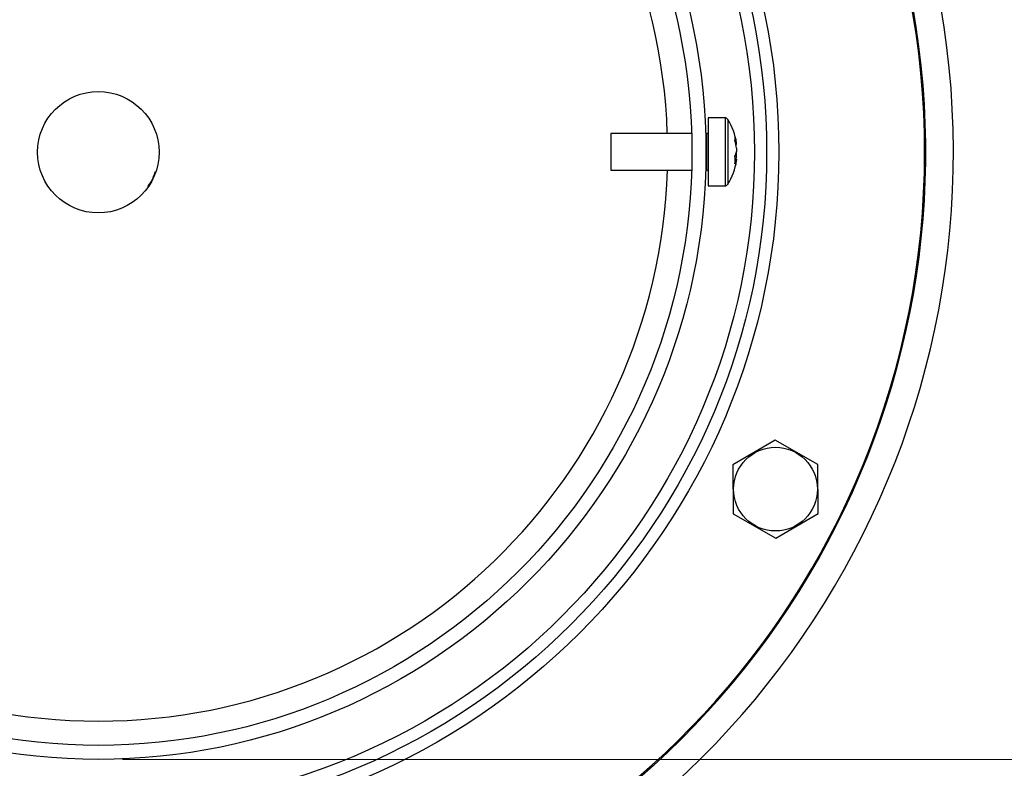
# Model space of a CAD drawing. Header units: millimetres. Extents: x 570 to 981, y 326 to 757.
# Tile 59 of 71: x 652 to 692, y 647 to 677. Entities that reach past the tile are written whole.
import ezdxf

# ---------------------------------------------------------------- set-up
doc = ezdxf.new("R2010")
doc.units = ezdxf.units.MM
doc.styles.add('SLDTEXTSTYLE0', font='TXT', dxfattribs={"width": 0.75})
doc.dimstyles.new('SLDDIMSTYLE1', dxfattribs={"dimtxt": 3.5, "dimasz": 3.556, "dimexe": 0, "dimexo": 0.0625, "dimgap": 0.875, "dimtad": 1, "dimdec": 0, "dimlfac": 2, "dimrnd": 1e-09, "dimzin": 12, "dimdsep": 46, "dimtxsty": 'SLDTEXTSTYLE0', "dimblk1": 'CLOSED', "dimblk2": 'CLOSED', "dimsah": 1, "dimcen": 0.09, "dimadec": 0, "dimazin": 3, "dimtfac": 1, "dimtdec": 0, "dimtofl": 0, "dimtmove": 0, "dimatfit": 3, "dimldrblk": 'CLOSED', "dimfxl": 0, "dimfrac": 2, "dimtolj": 1, "dimtzin": 12, "dimarcsym": 0})

# ---------------------------------------------------------------- blocks, each defined once
blk = doc.blocks.new('_Closed')
at = {"color": 0, "linetype": 'ByBlock', "lineweight": -2}
for p, q in [((-1, 0.166667), (0, 0)), ((-1, 0.166667), (-1, -0.166667)), ((0, 0), (-1, -0.166667)), ((0, 0), (-1, 0))]:
    blk.add_line(p, q, dxfattribs=at)
blk = doc.blocks.new('_D_1')
at = {"color": 7, "linetype": 'Continuous', "lineweight": 0}
for p, q in [((655.802, 756.901), (779.777, 756.901)), ((778.777, 756.901), (778.777, 586.901)), ((655.802, 586.901), (779.777, 586.901))]:
    blk.add_line(p, q, dxfattribs=at)
at = {"color": 7, "linetype": 'Continuous', "lineweight": 18, "xscale": 3.556, "yscale": 3.556}
for p, rotation in [((778.777, 756.901, 75.064), 90.0000000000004), ((778.777, 586.901, 75.064), 270.0000000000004)]:
    blk.add_blockref('_Closed', p, dxfattribs=dict(at, rotation=rotation))
at = {"color": 7, "linetype": 'Continuous', "lineweight": 18, "char_height": 3.5, "attachment_point": 1, "rotation": 90, "style": 'SLDTEXTSTYLE0'}
for s, insert in [('340', (774.212, 677.451)), ('%%c', (774.265, 672.172))]:
    blk.add_mtext(s, dxfattribs=dict(at, insert=insert))
blk = doc.blocks.new('_D_2')
at = {"color": 7, "linetype": 'Continuous', "lineweight": 0}
for p, q in [((655.802, 696.901), (757.91, 696.901)), ((756.91, 696.901), (756.91, 646.901)), ((655.802, 646.901), (757.91, 646.901))]:
    blk.add_line(p, q, dxfattribs=at)
at = {"color": 7, "linetype": 'Continuous', "lineweight": 18, "xscale": 3.556, "yscale": 3.556}
for p, rotation in [((756.91, 696.901, 75.064), 90.0000000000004), ((756.91, 646.901, 75.064), 270.0000000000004)]:
    blk.add_blockref('_Closed', p, dxfattribs=dict(at, rotation=rotation))
at = {"color": 7, "linetype": 'Continuous', "lineweight": 18, "char_height": 3.5, "attachment_point": 1, "rotation": 90, "style": 'SLDTEXTSTYLE0'}
for s, insert in [('100', (752.345, 675.656)), ('%%c', (752.398, 670.378))]:
    blk.add_mtext(s, dxfattribs=dict(at, insert=insert))

msp = doc.modelspace()

# ---------------------------------------------------------------- linework, layer by layer
at = {"color": 7, "linetype": 'Continuous', "lineweight": 25}
for p, q in [((680.588, 673.315), (679.89, 673.315)), ((679.89, 673.315), (679.89, 673.117)), ((679.89, 673.117), (679.89, 670.515)), ((679.215, 672.665), (675.89, 672.665)), ((675.89, 672.665), (675.89, 672.559)), ((675.89, 672.559), (675.89, 671.165)), ((679.84, 672.665), (679.791, 672.665)), ((681.067, 672.218), (681.031, 672.217)), ((681.067, 672.218), (681.067, 672.252)), ((681.067, 671.767), (681.012, 671.771)), ((681.067, 672.062), (681.067, 671.929)), ((681.067, 671.767), (681.067, 671.9)), ((681.067, 671.611), (680.996, 671.614)), ((681.067, 671.611), (681.067, 671.577)), ((675.89, 671.165), (679.216, 671.165)), ((679.791, 671.165), (679.84, 671.165)), ((679.89, 670.515), (680.588, 670.515)), ((682.656, 660.049), (680.91, 659.031)), ((684.41, 659.047), (682.656, 660.049)), ((680.91, 659.031), (680.919, 657.01)), ((684.419, 657.026), (684.41, 659.047)), ((680.919, 657.01), (682.674, 656.008)), ((682.674, 656.008), (684.419, 657.026))]:
    msp.add_line(p, q, dxfattribs=at)
at = {"color": 8, "linetype": 'Continuous', "lineweight": 25}
for p, q in [((680.588, 673.315), (680.588, 673.117)), ((680.588, 673.117), (680.588, 670.515)), ((680.702, 673.252), (680.702, 673.063)), ((680.702, 673.063), (680.702, 670.577)), ((679.84, 672.559), (679.84, 672.665)), ((679.84, 671.165), (679.84, 672.559))]:
    msp.add_line(p, q, dxfattribs=at)
at = {"color": 7, "linetype": 'Continuous', "lineweight": 25}
for centre, radius in [((654.802, 671.901), 85), ((654.802, 671.901), 84), ((654.802, 671.901), 82.5), ((654.802, 671.901), 28), ((654.802, 671.901), 27.5), ((654.802, 671.901), 27), ((654.802, 671.901), 25), ((654.802, 671.901), 24.425), ((654.802, 671.901), 2.5), ((682.665, 658.028), 1.724)]:
    msp.add_circle(centre, radius, dxfattribs=at)
at = {"color": 8, "linetype": 'Continuous', "lineweight": 25}
for radius, start, end in [(23.425, 1.8687, 178.1313), (34.04, 293.1531, 18.2973), (35.179, 200.994, 14.0423), (23.425, 181.8008, 358.1992), (34.04, 203.1519, 283.9243)]:
    msp.add_arc((654.802, 671.901), radius, start, end, dxfattribs=at)
at = {"color": 7, "linetype": 'Continuous', "lineweight": 25}
for centre, radius, start, end in [((654.802, 671.901), 34, 333.5323, 18.044), ((680.588, 673.18), 0.135, 32.336, 90), ((678.59, 671.915), 2.5, 8.3093, 32.336), ((679.84, 672.715), 0.05, 270, 0), ((679.208, 672.004), 1.875, 7.5824, 17.565), ((680.282, 672.476), 0.72, 352.4426, 7.5574), ((679.208, 671.815), 1.875, 7.5824, 17.565), ((680.329, 672.097), 0.756, 331.7846, 347.1884), ((679.221, 672.012), 1.862, 347.5798, 352.4356), ((678.59, 671.915), 2.5, 327.664, 351.6907), ((678.981, 671.58), 2.021, 355.4911, 4.5089), ((680.329, 671.779), 0.756, 331.7846, 347.1884), ((679.84, 671.115), 0.05, 0, 90), ((680.588, 670.65), 0.135, 270, 327.664), ((654.802, 671.901), 34, 203.1557, 283.9147), ((654.802, 671.901), 34, 293.1611, 333.5323)]:
    msp.add_arc(centre, radius, start, end, dxfattribs=at)
at = {"color": 8, "linetype": 'Continuous', "lineweight": 25}
msp.add_open_spline([(656.845, 670.488), (656.932, 670.619), (657.058, 670.807), (657.121, 671.023), (657.139, 671.088)], degree=3, knots=[0, 0, 0, 0, 0.699927, 1, 1, 1, 1], dxfattribs=at)

# ---------------------------------------------------------------- dimensions: what is measured, and where the dimension line sits
at = {"color": 7, "linetype": 'Continuous', "lineweight": 18}
for base, p1, p2, picture, middle in [((778.777, 586.901), (654.802, 756.901), (654.802, 586.901), '_D_1', (778.777, 678.691)), ((756.91, 646.901), (654.802, 696.901), (654.802, 646.901), '_D_2', (756.91, 676.896))]:
    dim = msp.add_linear_dim(base=base, p1=p1, p2=p2, angle=90, text='%%c<>', dimstyle='SLDDIMSTYLE1', dxfattribs=at)
    dim.commit()
    dim.dimension.update_dxf_attribs({"geometry": picture, "text_midpoint": middle, "dimtype": 160})

doc.saveas('drawing.dxf')
